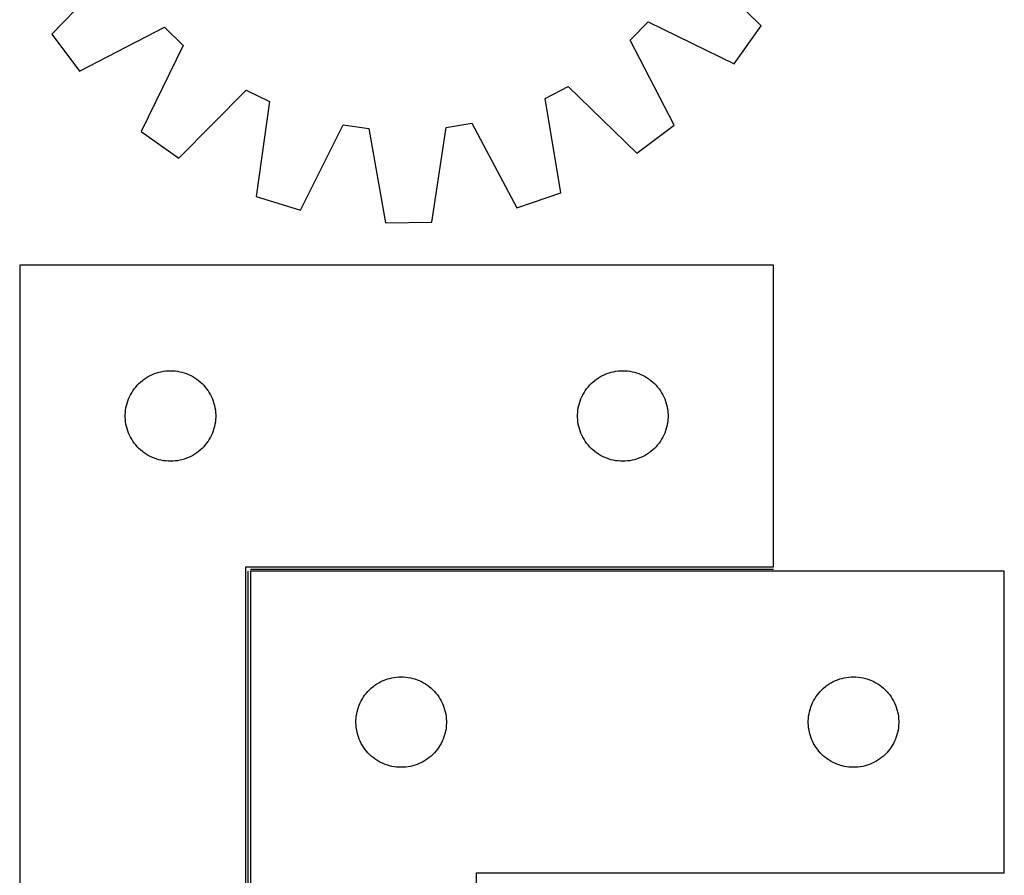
# Model space of a CAD drawing. Header units: millimetres. Extents: x 7 to 1493, y 7 to 2993.
# Tile 6 of 15: x 19 to 346, y 2416 to 2700. Entities that reach past the tile are written whole.
import ezdxf

# ---------------------------------------------------------------- set-up
doc = ezdxf.new("R2010")
doc.units = ezdxf.units.MM
doc.layers.add('COMMON', color=5, linetype='CONTINUOUS', true_color=0x0000ff)
doc.layers.add('CUT', color=7, linetype='CONTINUOUS', true_color=0x000000)

msp = doc.modelspace()

# ---------------------------------------------------------------- linework, layer by layer
at = {"layer": 'COMMON'}
for p, q in [((95.573691, 2518.023216), (269.07369, 2518.023216)), ((94.823691, 2318.773217), (94.823691, 2517.273216))]:
    msp.add_line(p, q, dxfattribs=at)
at = {"layer": 'CUT'}
for p, q in [((264.932936, 2698.121698), (242.337233, 2720.446773)), ((51.796797, 2718.247511), (29.722408, 2695.406843)), ((38.909162, 2683.064474), (67.124026, 2697.655436)), ((67.124026, 2697.655436), (73.256575, 2691.662839)), ((221.496783, 2693.373862), (227.489381, 2699.50641)), ((227.489381, 2699.50641), (256.033508, 2685.570573)), ((256.033508, 2685.570573), (264.932936, 2698.121698)), ((29.722408, 2695.406843), (38.909162, 2683.064474)), ((73.256575, 2691.662839), (59.320738, 2663.118712)), ((236.087746, 2665.158998), (221.496783, 2693.373862)), ((193.310348, 2674.066047), (200.904709, 2678.046632)), ((200.904709, 2678.046632), (223.745376, 2655.972243)), ((71.871862, 2654.219284), (94.196937, 2676.814987)), ((94.196937, 2676.814987), (101.881152, 2673.01075)), ((198.468306, 2642.723261), (193.310348, 2674.066047)), ((101.881152, 2673.01075), (97.448003, 2641.557261)), ((112.134907, 2636.971913), (126.384859, 2665.360531)), ((126.384859, 2665.360531), (134.868555, 2664.117039)), ((155.757068, 2633.010653), (160.537013, 2664.413311)), ((160.537013, 2664.413311), (168.989747, 2665.852286)), ((168.989747, 2665.852286), (183.891152, 2637.80014)), ((223.745376, 2655.972243), (236.087746, 2665.158998)), ((59.320738, 2663.118712), (71.871862, 2654.219284)), ((134.868555, 2664.117039), (140.372043, 2632.833076)), ((97.448003, 2641.557261), (112.134907, 2636.971913)), ((183.891152, 2637.80014), (198.468306, 2642.723261)), ((140.372043, 2632.833076), (155.757068, 2633.010653)), ((19.07369, 2618.773217), (19.07369, 2318.773217)), ((269.07369, 2618.773217), (19.07369, 2618.773217)), ((269.07369, 2518.773217), (269.07369, 2618.773217)), ((63.066882, 2582.517971), (63.782409, 2582.80897)), ((63.782409, 2582.80897), (64.511968, 2583.062748)), ((64.511968, 2583.062748), (65.253623, 2583.278633)), ((65.253623, 2583.278633), (66.005409, 2583.456053)), ((66.005409, 2583.456053), (66.765332, 2583.594536)), ((66.765332, 2583.594536), (67.531375, 2583.693715)), ((67.531375, 2583.693715), (68.301509, 2583.753329)), ((68.301509, 2583.753329), (69.07369, 2583.773217)), ((69.07369, 2583.773217), (69.845872, 2583.753329)), ((69.845872, 2583.753329), (70.616005, 2583.693715)), ((70.616005, 2583.693715), (71.382049, 2583.594536)), ((71.382049, 2583.594536), (72.141971, 2583.456053)), ((72.141971, 2583.456053), (72.893757, 2583.278633)), ((72.893757, 2583.278633), (73.635413, 2583.062748)), ((73.635413, 2583.062748), (74.364972, 2582.80897)), ((74.364972, 2582.80897), (75.080499, 2582.517971)), ((213.066882, 2582.517971), (213.782409, 2582.80897)), ((213.782409, 2582.80897), (214.511968, 2583.062748)), ((214.511968, 2583.062748), (215.253623, 2583.278633)), ((215.253623, 2583.278633), (216.005409, 2583.456053)), ((216.005409, 2583.456053), (216.765332, 2583.594536)), ((216.765332, 2583.594536), (217.531375, 2583.693715)), ((217.531375, 2583.693715), (218.301509, 2583.753329)), ((218.301509, 2583.753329), (219.07369, 2583.773217)), ((219.07369, 2583.773217), (219.845872, 2583.753329)), ((219.845872, 2583.753329), (220.616005, 2583.693715)), ((220.616005, 2583.693715), (221.382049, 2583.594536)), ((221.382049, 2583.594536), (222.141971, 2583.456053)), ((222.141971, 2583.456053), (222.893757, 2583.278633)), ((222.893757, 2583.278633), (223.635413, 2583.062748)), ((223.635413, 2583.062748), (224.364972, 2582.80897)), ((224.364972, 2582.80897), (225.080499, 2582.517971)), ((58.06541, 2578.962317), (58.604528, 2579.5155)), ((58.604528, 2579.5155), (59.171408, 2580.040196)), ((59.171408, 2580.040196), (59.764548, 2580.535014)), ((59.764548, 2580.535014), (60.382374, 2580.998642)), ((60.382374, 2580.998642), (61.023247, 2581.429851)), ((61.023247, 2581.429851), (61.685469, 2581.827496)), ((61.685469, 2581.827496), (62.367283, 2582.190523)), ((62.367283, 2582.190523), (63.066882, 2582.517971)), ((75.080499, 2582.517971), (75.780097, 2582.190523)), ((75.780097, 2582.190523), (76.461911, 2581.827496)), ((76.461911, 2581.827496), (77.124133, 2581.429851)), ((77.124133, 2581.429851), (77.765007, 2580.998642)), ((77.765007, 2580.998642), (78.382832, 2580.535014)), ((78.382832, 2580.535014), (78.975972, 2580.040196)), ((78.975972, 2580.040196), (79.542853, 2579.5155)), ((79.542853, 2579.5155), (80.081971, 2578.962317)), ((208.06541, 2578.962317), (208.604528, 2579.5155)), ((208.604528, 2579.5155), (209.171408, 2580.040196)), ((209.171408, 2580.040196), (209.764548, 2580.535014)), ((209.764548, 2580.535014), (210.382374, 2580.998642)), ((210.382374, 2580.998642), (211.023247, 2581.429851)), ((211.023247, 2581.429851), (211.685469, 2581.827496)), ((211.685469, 2581.827496), (212.367283, 2582.190523)), ((212.367283, 2582.190523), (213.066882, 2582.517971)), ((225.080499, 2582.517971), (225.780097, 2582.190523)), ((225.780097, 2582.190523), (226.461911, 2581.827496)), ((226.461911, 2581.827496), (227.124133, 2581.429851)), ((227.124133, 2581.429851), (227.765007, 2580.998642)), ((227.765007, 2580.998642), (228.382832, 2580.535014)), ((228.382832, 2580.535014), (228.975972, 2580.040196)), ((228.975972, 2580.040196), (229.542853, 2579.5155)), ((229.542853, 2579.5155), (230.081971, 2578.962317)), ((55.833508, 2575.822868), (56.213971, 2576.495109)), ((56.213971, 2576.495109), (56.628535, 2577.146873)), ((56.628535, 2577.146873), (57.076102, 2577.776431)), ((57.076102, 2577.776431), (57.555484, 2578.382115)), ((57.555484, 2578.382115), (58.06541, 2578.962317)), ((80.081971, 2578.962317), (80.591897, 2578.382115)), ((80.591897, 2578.382115), (81.071279, 2577.776431)), ((81.071279, 2577.776431), (81.518845, 2577.146873)), ((81.518845, 2577.146873), (81.93341, 2576.495109)), ((81.93341, 2576.495109), (82.313872, 2575.822868)), ((205.833508, 2575.822868), (206.213971, 2576.495109)), ((206.213971, 2576.495109), (206.628535, 2577.146873)), ((206.628535, 2577.146873), (207.076102, 2577.776431)), ((207.076102, 2577.776431), (207.555484, 2578.382115)), ((207.555484, 2578.382115), (208.06541, 2578.962317)), ((230.081971, 2578.962317), (230.591897, 2578.382115)), ((230.591897, 2578.382115), (231.071279, 2577.776431)), ((231.071279, 2577.776431), (231.518845, 2577.146873)), ((231.518845, 2577.146873), (231.93341, 2576.495109)), ((231.93341, 2576.495109), (232.313872, 2575.822868)), ((54.474725, 2572.218533), (54.671442, 2572.965502)), ((54.671442, 2572.965502), (54.906352, 2573.701353)), ((54.906352, 2573.701353), (55.178831, 2574.424136)), ((55.178831, 2574.424136), (55.488156, 2575.131933)), ((55.488156, 2575.131933), (55.833508, 2575.822868)), ((82.313872, 2575.822868), (82.659224, 2575.131933)), ((82.659224, 2575.131933), (82.96855, 2574.424136)), ((82.96855, 2574.424136), (83.241029, 2573.701353)), ((83.241029, 2573.701353), (83.475938, 2572.965502)), ((83.475938, 2572.965502), (83.672656, 2572.218533)), ((204.474725, 2572.218533), (204.671442, 2572.965502)), ((204.671442, 2572.965502), (204.906352, 2573.701353)), ((204.906352, 2573.701353), (205.178831, 2574.424136)), ((205.178831, 2574.424136), (205.488156, 2575.131933)), ((205.488156, 2575.131933), (205.833508, 2575.822868)), ((232.313872, 2575.822868), (232.659224, 2575.131933)), ((232.659224, 2575.131933), (232.96855, 2574.424136)), ((232.96855, 2574.424136), (233.241029, 2573.701353)), ((233.241029, 2573.701353), (233.475938, 2572.965502)), ((233.475938, 2572.965502), (233.672656, 2572.218533)), ((54.078663, 2569.159436), (54.118427, 2569.930849)), ((54.118427, 2569.930849), (54.19785, 2570.699193)), ((54.19785, 2570.699193), (54.316721, 2571.462429)), ((54.316721, 2571.462429), (54.474725, 2572.218533)), ((83.672656, 2572.218533), (83.83066, 2571.462429)), ((83.83066, 2571.462429), (83.94953, 2570.699193)), ((83.94953, 2570.699193), (84.028953, 2569.930849)), ((84.028953, 2569.930849), (84.068717, 2569.159436)), ((204.078663, 2569.159436), (204.118427, 2569.930849)), ((204.118427, 2569.930849), (204.19785, 2570.699193)), ((204.19785, 2570.699193), (204.316721, 2571.462429)), ((204.316721, 2571.462429), (204.474725, 2572.218533)), ((233.672656, 2572.218533), (233.83066, 2571.462429)), ((233.83066, 2571.462429), (233.94953, 2570.699193)), ((233.94953, 2570.699193), (234.028953, 2569.930849)), ((234.028953, 2569.930849), (234.068717, 2569.159436)), ((54.078663, 2568.386999), (54.078663, 2569.159436)), ((54.118427, 2567.615585), (54.078663, 2568.386999)), ((54.19785, 2566.847242), (54.118427, 2567.615585)), ((54.316721, 2566.084006), (54.19785, 2566.847242)), ((83.94953, 2566.847242), (83.83066, 2566.084006)), ((84.028953, 2567.615585), (83.94953, 2566.847242)), ((84.068717, 2568.386999), (84.028953, 2567.615585)), ((84.068717, 2569.159436), (84.068717, 2568.386999)), ((204.078663, 2568.386999), (204.078663, 2569.159436)), ((204.118427, 2567.615585), (204.078663, 2568.386999)), ((204.19785, 2566.847242), (204.118427, 2567.615585)), ((204.316721, 2566.084006), (204.19785, 2566.847242)), ((233.94953, 2566.847242), (233.83066, 2566.084006)), ((234.028953, 2567.615585), (233.94953, 2566.847242)), ((234.068717, 2568.386999), (234.028953, 2567.615585)), ((234.068717, 2569.159436), (234.068717, 2568.386999)), ((54.474725, 2565.327901), (54.316721, 2566.084006)), ((54.671442, 2564.580933), (54.474725, 2565.327901)), ((54.906352, 2563.845081), (54.671442, 2564.580933)), ((55.178831, 2563.122299), (54.906352, 2563.845081)), ((55.488156, 2562.414501), (55.178831, 2563.122299)), ((82.96855, 2563.122299), (82.659224, 2562.414501)), ((83.241029, 2563.845081), (82.96855, 2563.122299)), ((83.475938, 2564.580933), (83.241029, 2563.845081)), ((83.672656, 2565.327901), (83.475938, 2564.580933)), ((83.83066, 2566.084006), (83.672656, 2565.327901)), ((204.474725, 2565.327901), (204.316721, 2566.084006)), ((204.671442, 2564.580933), (204.474725, 2565.327901)), ((204.906352, 2563.845081), (204.671442, 2564.580933)), ((205.178831, 2563.122299), (204.906352, 2563.845081)), ((205.488156, 2562.414501), (205.178831, 2563.122299)), ((232.96855, 2563.122299), (232.659224, 2562.414501)), ((233.241029, 2563.845081), (232.96855, 2563.122299)), ((233.475938, 2564.580933), (233.241029, 2563.845081)), ((233.672656, 2565.327901), (233.475938, 2564.580933)), ((233.83066, 2566.084006), (233.672656, 2565.327901)), ((55.833508, 2561.723566), (55.488156, 2562.414501)), ((56.213971, 2561.051325), (55.833508, 2561.723566)), ((56.628535, 2560.399561), (56.213971, 2561.051325)), ((57.076102, 2559.770003), (56.628535, 2560.399561)), ((57.555484, 2559.16432), (57.076102, 2559.770003)), ((81.071279, 2559.770003), (80.591897, 2559.16432)), ((81.518845, 2560.399561), (81.071279, 2559.770003)), ((81.93341, 2561.051325), (81.518845, 2560.399561)), ((82.313872, 2561.723566), (81.93341, 2561.051325)), ((82.659224, 2562.414501), (82.313872, 2561.723566)), ((205.833508, 2561.723566), (205.488156, 2562.414501)), ((206.213971, 2561.051325), (205.833508, 2561.723566)), ((206.628535, 2560.399561), (206.213971, 2561.051325)), ((207.076102, 2559.770003), (206.628535, 2560.399561)), ((207.555484, 2559.16432), (207.076102, 2559.770003)), ((231.071279, 2559.770003), (230.591897, 2559.16432)), ((231.518845, 2560.399561), (231.071279, 2559.770003)), ((231.93341, 2561.051325), (231.518845, 2560.399561)), ((232.313872, 2561.723566), (231.93341, 2561.051325)), ((232.659224, 2562.414501), (232.313872, 2561.723566)), ((58.06541, 2558.584117), (57.555484, 2559.16432)), ((58.604528, 2558.030934), (58.06541, 2558.584117)), ((59.171408, 2557.506238), (58.604528, 2558.030934)), ((59.764548, 2557.01142), (59.171408, 2557.506238)), ((60.382374, 2556.547792), (59.764548, 2557.01142)), ((61.023247, 2556.116584), (60.382374, 2556.547792)), ((77.765007, 2556.547792), (77.124133, 2556.116584)), ((78.382832, 2557.01142), (77.765007, 2556.547792)), ((78.975972, 2557.506238), (78.382832, 2557.01142)), ((79.542853, 2558.030934), (78.975972, 2557.506238)), ((80.081971, 2558.584117), (79.542853, 2558.030934)), ((80.591897, 2559.16432), (80.081971, 2558.584117)), ((208.06541, 2558.584117), (207.555484, 2559.16432)), ((208.604528, 2558.030934), (208.06541, 2558.584117)), ((209.171408, 2557.506238), (208.604528, 2558.030934)), ((209.764548, 2557.01142), (209.171408, 2557.506238)), ((210.382374, 2556.547792), (209.764548, 2557.01142)), ((211.023247, 2556.116584), (210.382374, 2556.547792)), ((227.765007, 2556.547792), (227.124133, 2556.116584)), ((228.382832, 2557.01142), (227.765007, 2556.547792)), ((228.975972, 2557.506238), (228.382832, 2557.01142)), ((229.542853, 2558.030934), (228.975972, 2557.506238)), ((230.081971, 2558.584117), (229.542853, 2558.030934)), ((230.591897, 2559.16432), (230.081971, 2558.584117)), ((61.685469, 2555.718939), (61.023247, 2556.116584)), ((62.367283, 2555.355911), (61.685469, 2555.718939)), ((63.066882, 2555.028464), (62.367283, 2555.355911)), ((63.782409, 2554.737465), (63.066882, 2555.028464)), ((64.511968, 2554.483687), (63.782409, 2554.737465)), ((65.253623, 2554.267801), (64.511968, 2554.483687)), ((66.005409, 2554.090382), (65.253623, 2554.267801)), ((66.765332, 2553.951899), (66.005409, 2554.090382)), ((67.531375, 2553.852719), (66.765332, 2553.951899)), ((68.301509, 2553.793106), (67.531375, 2553.852719)), ((69.07369, 2553.773217), (68.301509, 2553.793106)), ((69.845872, 2553.793106), (69.07369, 2553.773217)), ((70.616005, 2553.852719), (69.845872, 2553.793106)), ((71.382049, 2553.951899), (70.616005, 2553.852719)), ((72.141971, 2554.090382), (71.382049, 2553.951899)), ((72.893757, 2554.267801), (72.141971, 2554.090382)), ((73.635413, 2554.483687), (72.893757, 2554.267801)), ((74.364972, 2554.737465), (73.635413, 2554.483687)), ((75.080499, 2555.028464), (74.364972, 2554.737465)), ((75.780097, 2555.355911), (75.080499, 2555.028464)), ((76.461911, 2555.718939), (75.780097, 2555.355911)), ((77.124133, 2556.116584), (76.461911, 2555.718939)), ((211.685469, 2555.718939), (211.023247, 2556.116584)), ((212.367283, 2555.355911), (211.685469, 2555.718939)), ((213.066882, 2555.028464), (212.367283, 2555.355911)), ((213.782409, 2554.737465), (213.066882, 2555.028464)), ((214.511968, 2554.483687), (213.782409, 2554.737465)), ((215.253623, 2554.267801), (214.511968, 2554.483687)), ((216.005409, 2554.090382), (215.253623, 2554.267801)), ((216.765332, 2553.951899), (216.005409, 2554.090382)), ((217.531375, 2553.852719), (216.765332, 2553.951899)), ((218.301509, 2553.793106), (217.531375, 2553.852719)), ((219.07369, 2553.773217), (218.301509, 2553.793106)), ((219.845872, 2553.793106), (219.07369, 2553.773217)), ((220.616005, 2553.852719), (219.845872, 2553.793106)), ((221.382049, 2553.951899), (220.616005, 2553.852719)), ((222.141971, 2554.090382), (221.382049, 2553.951899)), ((222.893757, 2554.267801), (222.141971, 2554.090382)), ((223.635413, 2554.483687), (222.893757, 2554.267801)), ((224.364972, 2554.737465), (223.635413, 2554.483687)), ((225.080499, 2555.028464), (224.364972, 2554.737465)), ((225.780097, 2555.355911), (225.080499, 2555.028464)), ((226.461911, 2555.718939), (225.780097, 2555.355911)), ((227.124133, 2556.116584), (226.461911, 2555.718939)), ((94.07369, 2318.773217), (94.07369, 2518.773217)), ((94.07369, 2518.773217), (269.07369, 2518.773217)), ((95.573691, 2517.273216), (95.573691, 2217.273216)), ((345.573691, 2517.273216), (95.573691, 2517.273216)), ((345.573691, 2417.273216), (345.573691, 2517.273216)), ((140.28241, 2481.308969), (141.011969, 2481.562747)), ((141.011969, 2481.562747), (141.753624, 2481.778632)), ((141.753624, 2481.778632), (142.50541, 2481.956052)), ((142.50541, 2481.956052), (143.265333, 2482.094535)), ((143.265333, 2482.094535), (144.031376, 2482.193714)), ((144.031376, 2482.193714), (144.80151, 2482.253328)), ((144.80151, 2482.253328), (145.573691, 2482.273216)), ((145.573691, 2482.273216), (146.345873, 2482.253328)), ((146.345873, 2482.253328), (147.116006, 2482.193714)), ((147.116006, 2482.193714), (147.88205, 2482.094535)), ((147.88205, 2482.094535), (148.641972, 2481.956052)), ((148.641972, 2481.956052), (149.393758, 2481.778632)), ((149.393758, 2481.778632), (150.135414, 2481.562747)), ((150.135414, 2481.562747), (150.864973, 2481.308969)), ((290.28241, 2481.308969), (291.011969, 2481.562747)), ((291.011969, 2481.562747), (291.753624, 2481.778632)), ((291.753624, 2481.778632), (292.50541, 2481.956052)), ((292.50541, 2481.956052), (293.265333, 2482.094535)), ((293.265333, 2482.094535), (294.031376, 2482.193714)), ((294.031376, 2482.193714), (294.80151, 2482.253328)), ((294.80151, 2482.253328), (295.573691, 2482.273216)), ((295.573691, 2482.273216), (296.345873, 2482.253328)), ((296.345873, 2482.253328), (297.116006, 2482.193714)), ((297.116006, 2482.193714), (297.88205, 2482.094535)), ((297.88205, 2482.094535), (298.641972, 2481.956052)), ((298.641972, 2481.956052), (299.393758, 2481.778632)), ((299.393758, 2481.778632), (300.135414, 2481.562747)), ((300.135414, 2481.562747), (300.864973, 2481.308969)), ((135.104529, 2478.015499), (135.671409, 2478.540195)), ((135.671409, 2478.540195), (136.264549, 2479.035013)), ((136.264549, 2479.035013), (136.882375, 2479.498641)), ((136.882375, 2479.498641), (137.523248, 2479.92985)), ((137.523248, 2479.92985), (138.18547, 2480.327495)), ((138.18547, 2480.327495), (138.867284, 2480.690522)), ((138.867284, 2480.690522), (139.566883, 2481.01797)), ((139.566883, 2481.01797), (140.28241, 2481.308969)), ((150.864973, 2481.308969), (151.5805, 2481.01797)), ((151.5805, 2481.01797), (152.280098, 2480.690522)), ((152.280098, 2480.690522), (152.961912, 2480.327495)), ((152.961912, 2480.327495), (153.624134, 2479.92985)), ((153.624134, 2479.92985), (154.265008, 2479.498641)), ((154.265008, 2479.498641), (154.882833, 2479.035013)), ((154.882833, 2479.035013), (155.475973, 2478.540195)), ((155.475973, 2478.540195), (156.042854, 2478.015499)), ((285.104529, 2478.015499), (285.671409, 2478.540195)), ((285.671409, 2478.540195), (286.264549, 2479.035013)), ((286.264549, 2479.035013), (286.882375, 2479.498641)), ((286.882375, 2479.498641), (287.523248, 2479.92985)), ((287.523248, 2479.92985), (288.18547, 2480.327495)), ((288.18547, 2480.327495), (288.867284, 2480.690522)), ((288.867284, 2480.690522), (289.566883, 2481.01797)), ((289.566883, 2481.01797), (290.28241, 2481.308969)), ((300.864973, 2481.308969), (301.5805, 2481.01797)), ((301.5805, 2481.01797), (302.280098, 2480.690522)), ((302.280098, 2480.690522), (302.961912, 2480.327495)), ((302.961912, 2480.327495), (303.624134, 2479.92985)), ((303.624134, 2479.92985), (304.265008, 2479.498641)), ((304.265008, 2479.498641), (304.882833, 2479.035013)), ((304.882833, 2479.035013), (305.475973, 2478.540195)), ((305.475973, 2478.540195), (306.042854, 2478.015499)), ((132.333509, 2474.322867), (132.713972, 2474.995108)), ((132.713972, 2474.995108), (133.128536, 2475.646872)), ((133.128536, 2475.646872), (133.576103, 2476.27643)), ((133.576103, 2476.27643), (134.055485, 2476.882114)), ((134.055485, 2476.882114), (134.565411, 2477.462316)), ((134.565411, 2477.462316), (135.104529, 2478.015499)), ((156.042854, 2478.015499), (156.581972, 2477.462316)), ((156.581972, 2477.462316), (157.091898, 2476.882114)), ((157.091898, 2476.882114), (157.57128, 2476.27643)), ((157.57128, 2476.27643), (158.018846, 2475.646872)), ((158.018846, 2475.646872), (158.433411, 2474.995108)), ((158.433411, 2474.995108), (158.813873, 2474.322867)), ((282.333509, 2474.322867), (282.713972, 2474.995108)), ((282.713972, 2474.995108), (283.128536, 2475.646872)), ((283.128536, 2475.646872), (283.576103, 2476.27643)), ((283.576103, 2476.27643), (284.055485, 2476.882114)), ((284.055485, 2476.882114), (284.565411, 2477.462316)), ((284.565411, 2477.462316), (285.104529, 2478.015499)), ((306.042854, 2478.015499), (306.581972, 2477.462316)), ((306.581972, 2477.462316), (307.091898, 2476.882114)), ((307.091898, 2476.882114), (307.57128, 2476.27643)), ((307.57128, 2476.27643), (308.018846, 2475.646872)), ((308.018846, 2475.646872), (308.433411, 2474.995108)), ((308.433411, 2474.995108), (308.813873, 2474.322867)), ((131.171443, 2471.465501), (131.406353, 2472.201352)), ((131.406353, 2472.201352), (131.678832, 2472.924135)), ((131.678832, 2472.924135), (131.988157, 2473.631932)), ((131.988157, 2473.631932), (132.333509, 2474.322867)), ((158.813873, 2474.322867), (159.159225, 2473.631932)), ((159.159225, 2473.631932), (159.468551, 2472.924135)), ((159.468551, 2472.924135), (159.74103, 2472.201352)), ((159.74103, 2472.201352), (159.975939, 2471.465501)), ((281.171443, 2471.465501), (281.406353, 2472.201352)), ((281.406353, 2472.201352), (281.678832, 2472.924135)), ((281.678832, 2472.924135), (281.988157, 2473.631932)), ((281.988157, 2473.631932), (282.333509, 2474.322867)), ((308.813873, 2474.322867), (309.159225, 2473.631932)), ((309.159225, 2473.631932), (309.468551, 2472.924135)), ((309.468551, 2472.924135), (309.74103, 2472.201352)), ((309.74103, 2472.201352), (309.975939, 2471.465501)), ((130.578664, 2467.659435), (130.618428, 2468.430848)), ((130.618428, 2468.430848), (130.697851, 2469.199192)), ((130.697851, 2469.199192), (130.816722, 2469.962428)), ((130.816722, 2469.962428), (130.974726, 2470.718532)), ((130.974726, 2470.718532), (131.171443, 2471.465501)), ((159.975939, 2471.465501), (160.172657, 2470.718532)), ((160.172657, 2470.718532), (160.330661, 2469.962428)), ((160.330661, 2469.962428), (160.449531, 2469.199192)), ((160.449531, 2469.199192), (160.528954, 2468.430848)), ((160.528954, 2468.430848), (160.568718, 2467.659435)), ((280.578664, 2467.659435), (280.618428, 2468.430848)), ((280.618428, 2468.430848), (280.697851, 2469.199192)), ((280.697851, 2469.199192), (280.816722, 2469.962428)), ((280.816722, 2469.962428), (280.974726, 2470.718532)), ((280.974726, 2470.718532), (281.171443, 2471.465501)), ((309.975939, 2471.465501), (310.172657, 2470.718532)), ((310.172657, 2470.718532), (310.330661, 2469.962428)), ((310.330661, 2469.962428), (310.449531, 2469.199192)), ((310.449531, 2469.199192), (310.528954, 2468.430848)), ((310.528954, 2468.430848), (310.568718, 2467.659435)), ((130.578664, 2466.886998), (130.578664, 2467.659435)), ((130.618428, 2466.115584), (130.578664, 2466.886998)), ((130.697851, 2465.347241), (130.618428, 2466.115584)), ((130.816722, 2464.584005), (130.697851, 2465.347241)), ((160.449531, 2465.347241), (160.330661, 2464.584005)), ((160.528954, 2466.115584), (160.449531, 2465.347241)), ((160.568718, 2466.886998), (160.528954, 2466.115584)), ((160.568718, 2467.659435), (160.568718, 2466.886998)), ((280.578664, 2466.886998), (280.578664, 2467.659435)), ((280.618428, 2466.115584), (280.578664, 2466.886998)), ((280.697851, 2465.347241), (280.618428, 2466.115584)), ((280.816722, 2464.584005), (280.697851, 2465.347241)), ((310.449531, 2465.347241), (310.330661, 2464.584005)), ((310.528954, 2466.115584), (310.449531, 2465.347241)), ((310.568718, 2466.886998), (310.528954, 2466.115584)), ((310.568718, 2467.659435), (310.568718, 2466.886998)), ((130.974726, 2463.8279), (130.816722, 2464.584005)), ((131.171443, 2463.080932), (130.974726, 2463.8279)), ((131.406353, 2462.34508), (131.171443, 2463.080932)), ((131.678832, 2461.622298), (131.406353, 2462.34508)), ((159.74103, 2462.34508), (159.468551, 2461.622298)), ((159.975939, 2463.080932), (159.74103, 2462.34508)), ((160.172657, 2463.8279), (159.975939, 2463.080932)), ((160.330661, 2464.584005), (160.172657, 2463.8279)), ((280.974726, 2463.8279), (280.816722, 2464.584005)), ((281.171443, 2463.080932), (280.974726, 2463.8279)), ((281.406353, 2462.34508), (281.171443, 2463.080932)), ((281.678832, 2461.622298), (281.406353, 2462.34508)), ((309.74103, 2462.34508), (309.468551, 2461.622298)), ((309.975939, 2463.080932), (309.74103, 2462.34508)), ((310.172657, 2463.8279), (309.975939, 2463.080932)), ((310.330661, 2464.584005), (310.172657, 2463.8279)), ((131.988157, 2460.9145), (131.678832, 2461.622298)), ((132.333509, 2460.223565), (131.988157, 2460.9145)), ((132.713972, 2459.551324), (132.333509, 2460.223565)), ((133.128536, 2458.89956), (132.713972, 2459.551324)), ((133.576103, 2458.270002), (133.128536, 2458.89956)), ((158.018846, 2458.89956), (157.57128, 2458.270002)), ((158.433411, 2459.551324), (158.018846, 2458.89956)), ((158.813873, 2460.223565), (158.433411, 2459.551324)), ((159.159225, 2460.9145), (158.813873, 2460.223565)), ((159.468551, 2461.622298), (159.159225, 2460.9145)), ((281.988157, 2460.9145), (281.678832, 2461.622298)), ((282.333509, 2460.223565), (281.988157, 2460.9145)), ((282.713972, 2459.551324), (282.333509, 2460.223565)), ((283.128536, 2458.89956), (282.713972, 2459.551324)), ((283.576103, 2458.270002), (283.128536, 2458.89956)), ((308.018846, 2458.89956), (307.57128, 2458.270002)), ((308.433411, 2459.551324), (308.018846, 2458.89956)), ((308.813873, 2460.223565), (308.433411, 2459.551324)), ((309.159225, 2460.9145), (308.813873, 2460.223565)), ((309.468551, 2461.622298), (309.159225, 2460.9145)), ((134.055485, 2457.664319), (133.576103, 2458.270002)), ((134.565411, 2457.084116), (134.055485, 2457.664319)), ((135.104529, 2456.530933), (134.565411, 2457.084116)), ((135.671409, 2456.006237), (135.104529, 2456.530933)), ((136.264549, 2455.511419), (135.671409, 2456.006237)), ((136.882375, 2455.047791), (136.264549, 2455.511419)), ((154.882833, 2455.511419), (154.265008, 2455.047791)), ((155.475973, 2456.006237), (154.882833, 2455.511419)), ((156.042854, 2456.530933), (155.475973, 2456.006237)), ((156.581972, 2457.084116), (156.042854, 2456.530933)), ((157.091898, 2457.664319), (156.581972, 2457.084116)), ((157.57128, 2458.270002), (157.091898, 2457.664319)), ((284.055485, 2457.664319), (283.576103, 2458.270002)), ((284.565411, 2457.084116), (284.055485, 2457.664319)), ((285.104529, 2456.530933), (284.565411, 2457.084116)), ((285.671409, 2456.006237), (285.104529, 2456.530933)), ((286.264549, 2455.511419), (285.671409, 2456.006237)), ((286.882375, 2455.047791), (286.264549, 2455.511419)), ((304.882833, 2455.511419), (304.265008, 2455.047791)), ((305.475973, 2456.006237), (304.882833, 2455.511419)), ((306.042854, 2456.530933), (305.475973, 2456.006237)), ((306.581972, 2457.084116), (306.042854, 2456.530933)), ((307.091898, 2457.664319), (306.581972, 2457.084116)), ((307.57128, 2458.270002), (307.091898, 2457.664319)), ((137.523248, 2454.616583), (136.882375, 2455.047791)), ((138.18547, 2454.218938), (137.523248, 2454.616583)), ((138.867284, 2453.85591), (138.18547, 2454.218938)), ((139.566883, 2453.528463), (138.867284, 2453.85591)), ((140.28241, 2453.237464), (139.566883, 2453.528463)), ((141.011969, 2452.983686), (140.28241, 2453.237464)), ((141.753624, 2452.7678), (141.011969, 2452.983686)), ((142.50541, 2452.590381), (141.753624, 2452.7678)), ((143.265333, 2452.451898), (142.50541, 2452.590381)), ((144.031376, 2452.352718), (143.265333, 2452.451898)), ((144.80151, 2452.293105), (144.031376, 2452.352718)), ((145.573691, 2452.273216), (144.80151, 2452.293105)), ((146.345873, 2452.293105), (145.573691, 2452.273216)), ((147.116006, 2452.352718), (146.345873, 2452.293105)), ((147.88205, 2452.451898), (147.116006, 2452.352718)), ((148.641972, 2452.590381), (147.88205, 2452.451898)), ((149.393758, 2452.7678), (148.641972, 2452.590381)), ((150.135414, 2452.983686), (149.393758, 2452.7678)), ((150.864973, 2453.237464), (150.135414, 2452.983686)), ((151.5805, 2453.528463), (150.864973, 2453.237464)), ((152.280098, 2453.85591), (151.5805, 2453.528463)), ((152.961912, 2454.218938), (152.280098, 2453.85591)), ((153.624134, 2454.616583), (152.961912, 2454.218938)), ((154.265008, 2455.047791), (153.624134, 2454.616583)), ((287.523248, 2454.616583), (286.882375, 2455.047791)), ((288.18547, 2454.218938), (287.523248, 2454.616583)), ((288.867284, 2453.85591), (288.18547, 2454.218938)), ((289.566883, 2453.528463), (288.867284, 2453.85591)), ((290.28241, 2453.237464), (289.566883, 2453.528463)), ((291.011969, 2452.983686), (290.28241, 2453.237464)), ((291.753624, 2452.7678), (291.011969, 2452.983686)), ((292.50541, 2452.590381), (291.753624, 2452.7678)), ((293.265333, 2452.451898), (292.50541, 2452.590381)), ((294.031376, 2452.352718), (293.265333, 2452.451898)), ((294.80151, 2452.293105), (294.031376, 2452.352718)), ((295.573691, 2452.273216), (294.80151, 2452.293105)), ((296.345873, 2452.293105), (295.573691, 2452.273216)), ((297.116006, 2452.352718), (296.345873, 2452.293105)), ((297.88205, 2452.451898), (297.116006, 2452.352718)), ((298.641972, 2452.590381), (297.88205, 2452.451898)), ((299.393758, 2452.7678), (298.641972, 2452.590381)), ((300.135414, 2452.983686), (299.393758, 2452.7678)), ((300.864973, 2453.237464), (300.135414, 2452.983686)), ((301.5805, 2453.528463), (300.864973, 2453.237464)), ((302.280098, 2453.85591), (301.5805, 2453.528463)), ((302.961912, 2454.218938), (302.280098, 2453.85591)), ((303.624134, 2454.616583), (302.961912, 2454.218938)), ((304.265008, 2455.047791), (303.624134, 2454.616583)), ((170.573691, 2217.273216), (170.573691, 2417.273216)), ((170.573691, 2417.273216), (345.573691, 2417.273216))]:
    msp.add_line(p, q, dxfattribs=at)

doc.saveas('drawing.dxf')
